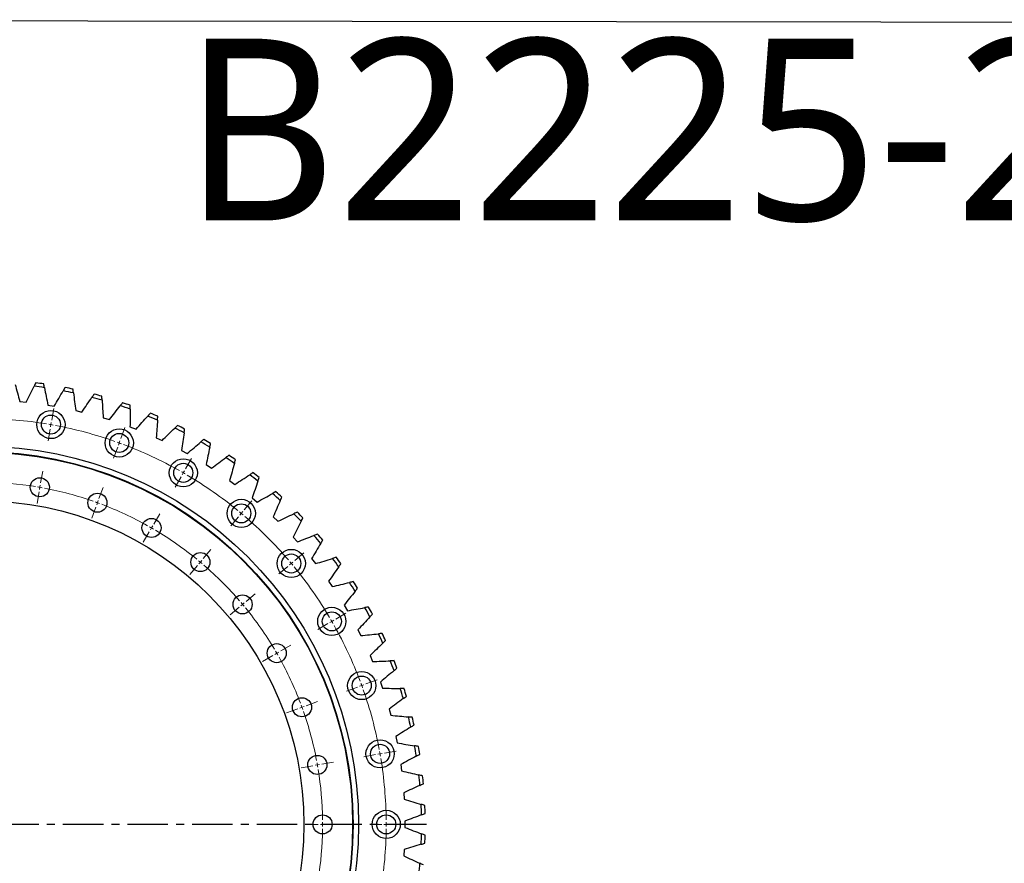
# Model space of a CAD drawing. Header units: millimetres. Extents: x 178 to 4561, y 6389 to 9867.
# Tile 6 of 11: x 1286 to 2369, y 8939 to 9867. Entities that reach past the tile are written whole.
import ezdxf

# ---------------------------------------------------------------- set-up
doc = ezdxf.new("R2010")
doc.units = ezdxf.units.MM
doc.header["$LTSCALE"] = 20
doc.linetypes.add('CENTER', pattern=[10.16, 6.35, -1.27, 1.27, -1.27])

msp = doc.modelspace()

# ---------------------------------------------------------------- linework, layer by layer
at = {"color": 7, "linetype": 'Continuous', "lineweight": 25}
for p, q in [((1285.7, 9447.2), (1292.8, 9446.5)), ((1316.7, 9443.3), (1323.7, 9442.1)), ((1347.3, 9437.3), (1354.2, 9435.6)), ((1377.5, 9429.3), (1384.3, 9427.2)), ((1407, 9419.3), (1413.7, 9416.7)), ((1435.9, 9407.3), (1442.3, 9404.3)), ((1463.8, 9393.4), (1470.1, 9390)), ((1490.8, 9377.7), (1496.8, 9373.9)), ((1516.7, 9360.2), (1522.4, 9356)), ((1541.4, 9341.1), (1546.8, 9336.5)), ((1564.7, 9320.3), (1569.8, 9315.4)), ((1586.5, 9298), (1591.3, 9292.8)), ((1606.9, 9274.3), (1611.3, 9268.8)), ((1625.6, 9249.4), (1629.6, 9243.5)), ((1642.6, 9223.2), (1646.2, 9217)), ((1657.8, 9195.9), (1661, 9189.6)), ((1671.2, 9167.7), (1673.9, 9161.1)), ((1682.6, 9138.6), (1684.9, 9131.9)), ((1692.1, 9108.9), (1694, 9102)), ((1699.5, 9078.6), (1701, 9071.6)), ((1705, 9047.8), (1705.9, 9040.8)), ((1708.3, 9016.8), (1708.8, 9009.7)), ((1709.6, 8985.6), (1709.6, 8978.5)), ((1708.8, 8954.4), (1708.3, 8947.3))]:
    msp.add_line(p, q, dxfattribs=at)
at = {"color": 0, "linetype": 'Continuous', "lineweight": 18}
for p, q in [((1320.9, 9426.7), (1323.1, 9439.5)), ((1319.1, 9416.8), (1316.9, 9404)), ((1320, 9421.8), (1319.6, 9419.3)), ((1320, 9421.8), (1320.4, 9424.2)), ((1396.9, 9406.3), (1401.3, 9418.5)), ((1393.5, 9396.9), (1389, 9384.7)), ((1395.2, 9401.6), (1394.3, 9399.3)), ((1395.2, 9401.6), (1396, 9404)), ((1468.2, 9373), (1474.7, 9384.3)), ((1308.7, 9357.7), (1311, 9370.5)), ((1463.2, 9364.4), (1456.7, 9353.1)), ((1465.7, 9368.7), (1464.5, 9366.6)), ((1465.7, 9368.7), (1467, 9370.9)), ((1307.8, 9352.8), (1307.4, 9350.4)), ((1307.8, 9352.8), (1308.3, 9355.3)), ((1372.9, 9340.5), (1377.4, 9352.7)), ((1307, 9347.9), (1304.7, 9335.1)), ((1369.5, 9331.1), (1365.1, 9318.9)), ((1371.2, 9335.8), (1370.4, 9333.5)), ((1371.2, 9335.8), (1372.1, 9338.2)), ((1532.7, 9327.9), (1541, 9337.9)), ((1433.2, 9312.4), (1439.7, 9323.7)), ((1526.3, 9320.2), (1517.9, 9310.3)), ((1529.5, 9324.1), (1527.9, 9322.2)), ((1529.5, 9324.1), (1531.1, 9326)), ((1430.7, 9308.1), (1429.5, 9305.9)), ((1430.7, 9308.1), (1432, 9310.3)), ((1428.2, 9303.8), (1421.7, 9292.5)), ((1487.7, 9274.3), (1496, 9284.2)), ((1588.3, 9272.3), (1598.3, 9280.6)), ((1481.3, 9266.6), (1472.9, 9256.7)), ((1484.5, 9270.5), (1482.9, 9268.5)), ((1484.5, 9270.5), (1486.1, 9272.4)), ((1580.7, 9265.8), (1570.7, 9257.5)), ((1584.5, 9269), (1582.6, 9267.4)), ((1584.5, 9269), (1586.4, 9270.6)), ((1534.7, 9227.3), (1544.7, 9235.6)), ((1530.9, 9224), (1529, 9222.4)), ((1530.9, 9224), (1532.8, 9225.7)), ((1527, 9220.8), (1517.1, 9212.5)), ((1633.5, 9207.8), (1644.7, 9214.3)), ((1624.8, 9202.8), (1613.6, 9196.3)), ((1629.1, 9205.3), (1627, 9204)), ((1629.1, 9205.3), (1631.3, 9206.5)), ((1572.9, 9172.8), (1584.1, 9179.3)), ((1564.2, 9167.8), (1552.9, 9161.3)), ((1568.5, 9170.3), (1566.4, 9169)), ((1568.5, 9170.3), (1570.7, 9171.5)), ((1662, 9134.7), (1659.7, 9133.9)), ((1662, 9134.7), (1664.4, 9135.6)), ((1666.7, 9136.5), (1679, 9140.9)), ((1657.3, 9133), (1645.1, 9128.6)), ((1601, 9112.5), (1613.2, 9117)), ((1591.6, 9109.1), (1579.3, 9104.7)), ((1596.3, 9110.8), (1593.9, 9110)), ((1596.3, 9110.8), (1598.6, 9111.7)), ((1677.3, 9058.7), (1664.5, 9056.4)), ((1682.2, 9059.6), (1679.7, 9059.1)), ((1682.2, 9059.6), (1684.6, 9060)), ((1687.1, 9060.4), (1699.9, 9062.7)), ((1613.2, 9047.4), (1615.7, 9047.8)), ((1618.2, 9048.3), (1631, 9050.5)), ((1608.3, 9046.5), (1595.5, 9044.3)), ((1613.2, 9047.4), (1610.8, 9047)), ((1614, 8982), (1601, 8982)), ((1619, 8982), (1616.5, 8982)), ((1619, 8982), (1621.5, 8982)), ((1624, 8982), (1637, 8982)), ((1684, 8982), (1671, 8982)), ((1689, 8982), (1686.5, 8982)), ((1689, 8982), (1691.5, 8982)), ((1694, 8982), (1707, 8982))]:
    msp.add_line(p, q, dxfattribs=at)
at = {"linetype": 'CENTER', "ltscale": 0.35}
msp.add_line((1733.3, 8982), (751.6, 8982), dxfattribs=at)
msp.add_lwpolyline([(196.3, 9867.2), (4560.7, 9861.9), (4542.1, 6388.6), (177.7, 6393.8)], close=True)
at = {"color": 7, "linetype": 'Continuous', "lineweight": 25}
for centre, radius in [((1320, 9421.8), 15.5), ((1320, 9421.8), 10.5), ((1395.2, 9401.6), 15.5), ((1395.2, 9401.6), 10.5), ((1242.5, 8982), 416), ((1242.5, 8982), 410), ((1242.5, 8982), 409.5), ((1465.7, 9368.7), 15.5), ((1465.7, 9368.7), 10.5), ((1307.8, 9352.8), 10.5), ((1371.2, 9335.8), 10.5), ((1242.5, 8982), 356), ((1529.5, 9324.1), 15.5), ((1529.5, 9324.1), 10.5), ((1430.7, 9308.1), 10.5), ((1484.5, 9270.5), 10.5), ((1584.5, 9269), 15.5), ((1584.5, 9269), 10.5), ((1530.9, 9224), 10.5), ((1629.1, 9205.3), 15.5), ((1629.1, 9205.3), 10.5), ((1568.5, 9170.3), 10.5), ((1662, 9134.7), 15.5), ((1662, 9134.7), 10.5), ((1596.3, 9110.8), 10.5), ((1682.2, 9059.6), 15.5), ((1682.2, 9059.6), 10.5), ((1613.2, 9047.4), 10.5), ((1689, 8982), 15.5), ((1619, 8982), 10.5), ((1689, 8982), 10.5)]:
    msp.add_circle(centre, radius, dxfattribs=at)
for radius, start, end in [(485.5, 81.661, 83.0198), (489.5, 81.8257, 82.8552), (489.5, 77.9959, 79.0254), (485.5, 77.8313, 79.19), (485.5, 74.0015, 75.3602), (489.5, 74.1661, 75.1956), (485.5, 70.1717, 71.5304), (489.5, 70.3363, 71.3658), (485.5, 66.3419, 67.7007), (489.5, 66.5065, 67.536), (485.5, 62.5121, 63.8709), (489.5, 62.6768, 63.7062), (489.5, 58.847, 59.8764), (485.5, 58.6823, 60.0411), (485.5, 54.8525, 56.2113), (489.5, 55.0172, 56.0467), (485.5, 51.0227, 52.3815), (489.5, 51.1874, 52.2169), (485.5, 47.193, 48.5517), (489.5, 47.3576, 48.3871), (485.5, 43.3632, 44.7219), (489.5, 43.5278, 44.5573), (485.5, 39.5334, 40.8921), (489.5, 39.698, 40.7275), (489.5, 35.8682, 36.8977), (485.5, 35.7036, 37.0624), (485.5, 31.8738, 33.2326), (489.5, 32.0385, 33.0679), (489.5, 28.2087, 29.2381), (485.5, 28.044, 29.4028), (485.5, 24.2142, 25.573), (489.5, 24.3789, 25.4084), (485.5, 20.3845, 21.7432), (489.5, 20.5491, 21.5786), (485.5, 16.5547, 17.9134), (489.5, 16.7193, 17.7488), (485.5, 12.7249, 14.0836), (489.5, 12.8895, 13.919), (485.5, 8.8951, 10.2538), (489.5, 9.0597, 10.0892), (485.5, 5.0653, 6.4241), (489.5, 5.2299, 6.2594), (485.5, 1.2355, 2.5943), (489.5, 1.4002, 2.4296), (485.5, 357.4057, 358.7645), (489.5, 357.5704, 358.5998), (485.5, 353.5759, 354.9347)]:
    msp.add_arc((1242.5, 8982), radius, start, end, dxfattribs=at)
at = {"color": 0, "linetype": 'Continuous', "lineweight": 18}
for radius, start, end in [(446.5, 80.6416, 89.3584), (446.5, 80, 80.3208), (446.5, 79.6792, 80), (446.5, 70.6416, 79.3584), (446.5, 70, 70.3208), (446.5, 69.6792, 70), (446.5, 60.6416, 69.3584), (446.5, 60, 60.3208), (446.5, 59.6792, 60), (446.5, 50.6416, 59.3584), (376.5, 80.7609, 89.2391), (376.5, 80, 80.3805), (376.5, 79.6195, 80), (376.5, 70.7609, 79.2391), (376.5, 70, 70.3805), (376.5, 69.6195, 70), (376.5, 60.7609, 69.2391), (446.5, 50, 50.3208), (446.5, 49.6792, 50), (446.5, 40.6416, 49.3584), (376.5, 60, 60.3805), (376.5, 59.6195, 60), (376.5, 50.7609, 59.2391), (376.5, 50, 50.3805), (376.5, 49.6195, 50), (376.5, 40.7609, 49.2391), (446.5, 40, 40.3208), (446.5, 39.6792, 40), (446.5, 30.6416, 39.3584), (376.5, 40, 40.3805), (376.5, 39.6195, 40), (376.5, 30.7609, 39.2391), (446.5, 30, 30.3208), (446.5, 29.6792, 30), (446.5, 20.6416, 29.3584), (376.5, 30, 30.3805), (376.5, 29.6195, 30), (376.5, 20.7609, 29.2391), (446.5, 20, 20.3208), (446.5, 19.6792, 20), (446.5, 10.6416, 19.3584), (376.5, 20, 20.3805), (376.5, 19.6195, 20), (376.5, 10.7609, 19.2391), (446.5, 10, 10.3208), (446.5, 9.6792, 10), (376.5, 10, 10.3805), (446.5, 0.6416, 9.3584), (376.5, 9.6195, 10), (376.5, 0.7609, 9.2391), (376.5, 0, 0.3805), (446.5, 0, 0.3208), (376.5, 350.7609, 359.2391), (376.5, 359.6195, 0), (446.5, 350.6416, 359.3584), (446.5, 359.6792, 0)]:
    msp.add_arc((1242.5, 8982), radius, start, end, dxfattribs=at)
at = {"color": 7, "linetype": 'Continuous', "lineweight": 25}
for points in [[(1280.6, 9466), (1282.3, 9459.8), (1284, 9453.5), (1285.7, 9447.2)], [(1292.8, 9446.5), (1295.7, 9452.3), (1298.6, 9458.1), (1301.5, 9463.9)], [(1303.3, 9467.7), (1302.7, 9466.5), (1302.1, 9465.2), (1301.5, 9463.9)], [(1312.9, 9462.4), (1312.6, 9463.8), (1312.3, 9465.2), (1312.1, 9466.6)], [(1312.9, 9462.4), (1314.1, 9456), (1315.4, 9449.6), (1316.7, 9443.3)], [(1335.7, 9462.6), (1334.9, 9461.4), (1334.2, 9460.1), (1333.5, 9458.9)], [(1344.8, 9456.6), (1344.6, 9458), (1344.4, 9459.4), (1344.3, 9460.8)], [(1323.7, 9442.1), (1327, 9447.7), (1330.2, 9453.3), (1333.5, 9458.9)], [(1344.8, 9456.6), (1345.6, 9450.2), (1346.5, 9443.7), (1347.3, 9437.3)], [(1354.2, 9435.6), (1357.9, 9441), (1361.5, 9446.4), (1365.2, 9451.8)], [(1367.5, 9455.3), (1366.8, 9454.1), (1366, 9452.9), (1365.2, 9451.8)], [(1376.3, 9448.7), (1376.2, 9450.1), (1376.1, 9451.6), (1376, 9453)], [(1376.3, 9448.7), (1376.7, 9442.2), (1377.1, 9435.8), (1377.5, 9429.3)], [(1384.3, 9427.2), (1388.3, 9432.3), (1392.3, 9437.4), (1396.3, 9442.5)], [(1398.9, 9445.9), (1398, 9444.8), (1397.1, 9443.6), (1396.3, 9442.5)], [(1407.1, 9438.8), (1407.1, 9432.3), (1407.1, 9425.8), (1407, 9419.3)], [(1407.1, 9438.8), (1407.2, 9440.2), (1407.2, 9441.6), (1407.2, 9443)], [(1413.7, 9416.7), (1418, 9421.5), (1422.4, 9426.4), (1426.7, 9431.2)], [(1429.5, 9434.4), (1428.6, 9433.3), (1427.6, 9432.3), (1426.7, 9431.2)], [(1437.3, 9426.7), (1437.4, 9428.1), (1437.5, 9429.6), (1437.6, 9431)], [(1437.3, 9426.7), (1436.8, 9420.3), (1436.3, 9413.8), (1435.9, 9407.3)], [(1442.3, 9404.3), (1447, 9408.8), (1451.6, 9413.4), (1456.3, 9417.9)], [(1459.3, 9420.9), (1458.3, 9419.9), (1457.3, 9418.9), (1456.3, 9417.9)], [(1466.6, 9412.7), (1466.8, 9414.1), (1466.9, 9415.5), (1467.1, 9416.9)], [(1466.6, 9412.7), (1465.6, 9406.3), (1464.7, 9399.9), (1463.8, 9393.4)], [(1488.1, 9405.4), (1487.1, 9404.5), (1486, 9403.6), (1484.9, 9402.7)], [(1470.1, 9390), (1475, 9394.2), (1480, 9398.4), (1484.9, 9402.7)], [(1494.8, 9396.8), (1493.5, 9390.4), (1492.1, 9384.1), (1490.8, 9377.7)], [(1494.8, 9396.8), (1495.1, 9398.2), (1495.4, 9399.6), (1495.7, 9400.9)], [(1496.8, 9373.9), (1502, 9377.8), (1507.3, 9381.6), (1512.5, 9385.5)], [(1515.9, 9388.1), (1514.7, 9387.2), (1513.6, 9386.4), (1512.5, 9385.5)], [(1522, 9379), (1520.2, 9372.8), (1518.4, 9366.5), (1516.7, 9360.2)], [(1522, 9379), (1522.3, 9380.4), (1522.7, 9381.7), (1523.1, 9383.1)], [(1522.4, 9356), (1527.9, 9359.5), (1533.4, 9363.1), (1538.8, 9366.6)], [(1542.4, 9368.9), (1541.2, 9368.1), (1540, 9367.4), (1538.8, 9366.6)], [(1547.8, 9359.5), (1548.3, 9360.8), (1548.8, 9362.1), (1549.3, 9363.5)], [(1547.8, 9359.5), (1545.7, 9353.3), (1543.5, 9347.2), (1541.4, 9341.1)], [(1546.8, 9336.5), (1552.5, 9339.6), (1558.2, 9342.8), (1563.8, 9345.9)], [(1567.5, 9348), (1566.3, 9347.3), (1565.1, 9346.6), (1563.8, 9345.9)], [(1572.4, 9338.2), (1572.9, 9339.5), (1573.5, 9340.8), (1574.1, 9342.1)], [(1572.4, 9338.2), (1569.8, 9332.3), (1567.2, 9326.3), (1564.7, 9320.3)], [(1569.8, 9315.4), (1575.7, 9318.1), (1581.5, 9320.9), (1587.4, 9323.7)], [(1591.3, 9325.5), (1590, 9324.9), (1588.7, 9324.3), (1587.4, 9323.7)], [(1595.4, 9315.4), (1596.1, 9316.6), (1596.7, 9317.9), (1597.4, 9319.2)], [(1595.4, 9315.4), (1592.5, 9309.6), (1589.5, 9303.8), (1586.5, 9298)], [(1591.3, 9292.8), (1597.4, 9295.1), (1603.4, 9297.5), (1609.5, 9299.9)], [(1613.4, 9301.4), (1612.1, 9300.9), (1610.8, 9300.4), (1609.5, 9299.9)], [(1616.9, 9291.1), (1613.6, 9285.5), (1610.2, 9279.9), (1606.9, 9274.3)], [(1616.9, 9291.1), (1617.6, 9292.3), (1618.4, 9293.5), (1619.1, 9294.7)], [(1633.9, 9275.9), (1632.6, 9275.5), (1631.2, 9275.1), (1629.9, 9274.6)], [(1611.3, 9268.8), (1617.5, 9270.7), (1623.7, 9272.7), (1629.9, 9274.6)], [(1636.7, 9265.4), (1633, 9260), (1629.3, 9254.7), (1625.6, 9249.4)], [(1636.7, 9265.4), (1637.5, 9266.5), (1638.3, 9267.7), (1639.1, 9268.8)], [(1629.6, 9243.5), (1635.9, 9245), (1642.2, 9246.6), (1648.6, 9248.1)], [(1652.7, 9249.1), (1651.3, 9248.8), (1649.9, 9248.4), (1648.6, 9248.1)], [(1654.8, 9238.4), (1650.7, 9233.3), (1646.6, 9228.3), (1642.6, 9223.2)], [(1654.8, 9238.4), (1655.6, 9239.5), (1656.5, 9240.6), (1657.4, 9241.7)], [(1669.6, 9221.1), (1668.2, 9220.9), (1666.8, 9220.6), (1665.4, 9220.4)], [(1646.2, 9217), (1652.6, 9218.1), (1659, 9219.3), (1665.4, 9220.4)], [(1671, 9210.3), (1666.6, 9205.5), (1662.2, 9200.7), (1657.8, 9195.9)], [(1671, 9210.3), (1671.9, 9211.3), (1672.9, 9212.4), (1673.8, 9213.4)], [(1661, 9189.6), (1667.5, 9190.2), (1673.9, 9190.9), (1680.4, 9191.6)], [(1684.6, 9192.1), (1683.2, 9191.9), (1681.8, 9191.8), (1680.4, 9191.6)], [(1685.2, 9181.2), (1680.5, 9176.7), (1675.8, 9172.2), (1671.2, 9167.7)], [(1685.2, 9181.2), (1686.3, 9182.1), (1687.3, 9183.1), (1688.3, 9184.1)], [(1673.9, 9161.1), (1680.4, 9161.4), (1686.9, 9161.6), (1693.4, 9161.9)], [(1697.7, 9162.1), (1696.2, 9162), (1694.8, 9161.9), (1693.4, 9161.9)], [(1697.6, 9151.1), (1692.6, 9147), (1687.6, 9142.8), (1682.6, 9138.6)], [(1697.6, 9151.1), (1698.6, 9152), (1699.7, 9153), (1700.8, 9153.9)], [(1684.9, 9131.9), (1691.4, 9131.7), (1697.9, 9131.5), (1704.4, 9131.4)], [(1708.7, 9131.3), (1707.3, 9131.3), (1705.8, 9131.3), (1704.4, 9131.4)], [(1707.8, 9120.4), (1702.6, 9116.6), (1697.3, 9112.7), (1692.1, 9108.9)], [(1707.8, 9120.4), (1709, 9121.2), (1710.1, 9122), (1711.3, 9122.9)], [(1694, 9102), (1700.4, 9101.4), (1706.9, 9100.8), (1713.4, 9100.2)], [(1717.6, 9099.8), (1716.2, 9099.9), (1714.8, 9100), (1713.4, 9100.2)], [(1716, 9089), (1717.2, 9089.7), (1718.4, 9090.5), (1719.6, 9091.2)], [(1716, 9089), (1710.5, 9085.5), (1705, 9082.1), (1699.5, 9078.6)], [(1701, 9071.6), (1707.4, 9070.5), (1713.8, 9069.5), (1720.2, 9068.5)], [(1724.4, 9067.8), (1723, 9068), (1721.6, 9068.2), (1720.2, 9068.5)], [(1722.1, 9057.1), (1723.4, 9057.8), (1724.6, 9058.4), (1725.9, 9059.1)], [(1722.1, 9057.1), (1716.4, 9054), (1710.7, 9050.9), (1705, 9047.8)], [(1705.9, 9040.8), (1712.2, 9039.3), (1718.6, 9037.8), (1724.9, 9036.4)], [(1729, 9035.4), (1727.7, 9035.7), (1726.3, 9036), (1724.9, 9036.4)], [(1726.1, 9024.9), (1727.4, 9025.5), (1728.6, 9026.1), (1729.9, 9026.7)], [(1726.1, 9024.9), (1720.2, 9022.2), (1714.2, 9019.5), (1708.3, 9016.8)], [(1708.8, 9009.7), (1715, 9007.8), (1721.2, 9005.9), (1727.5, 9004)], [(1731.5, 9002.8), (1730.2, 9003.2), (1728.8, 9003.6), (1727.5, 9004)], [(1727.9, 8992.5), (1729.2, 8993), (1730.5, 8993.5), (1731.8, 8994)], [(1727.9, 8992.5), (1721.8, 8990.2), (1715.7, 8987.9), (1709.6, 8985.6)], [(1709.6, 8978.5), (1715.7, 8976.2), (1721.8, 8973.9), (1727.9, 8971.6)], [(1727.5, 8960.1), (1728.8, 8960.5), (1730.2, 8960.9), (1731.5, 8961.3)], [(1731.8, 8970.1), (1730.5, 8970.6), (1729.2, 8971.1), (1727.9, 8971.6)], [(1727.5, 8960.1), (1721.2, 8958.2), (1715, 8956.3), (1708.8, 8954.4)], [(1708.3, 8947.3), (1714.2, 8944.6), (1720.2, 8941.9), (1726.1, 8939.2)], [(1729.9, 8937.4), (1728.6, 8938), (1727.4, 8938.6), (1726.1, 8939.2)]]:
    msp.add_open_spline(points, degree=3, dxfattribs=at)

# ---------------------------------------------------------------- texts
at = {"insert": (1465.4, 9846.3), "char_height": 200, "width": 1063.213, "attachment_point": 1}
msp.add_mtext('{\\fYu Gothic Medium|b0|i0|c0|p0;\\C1;B2225-2-0979BB}', dxfattribs=at)

doc.saveas('drawing.dxf')
